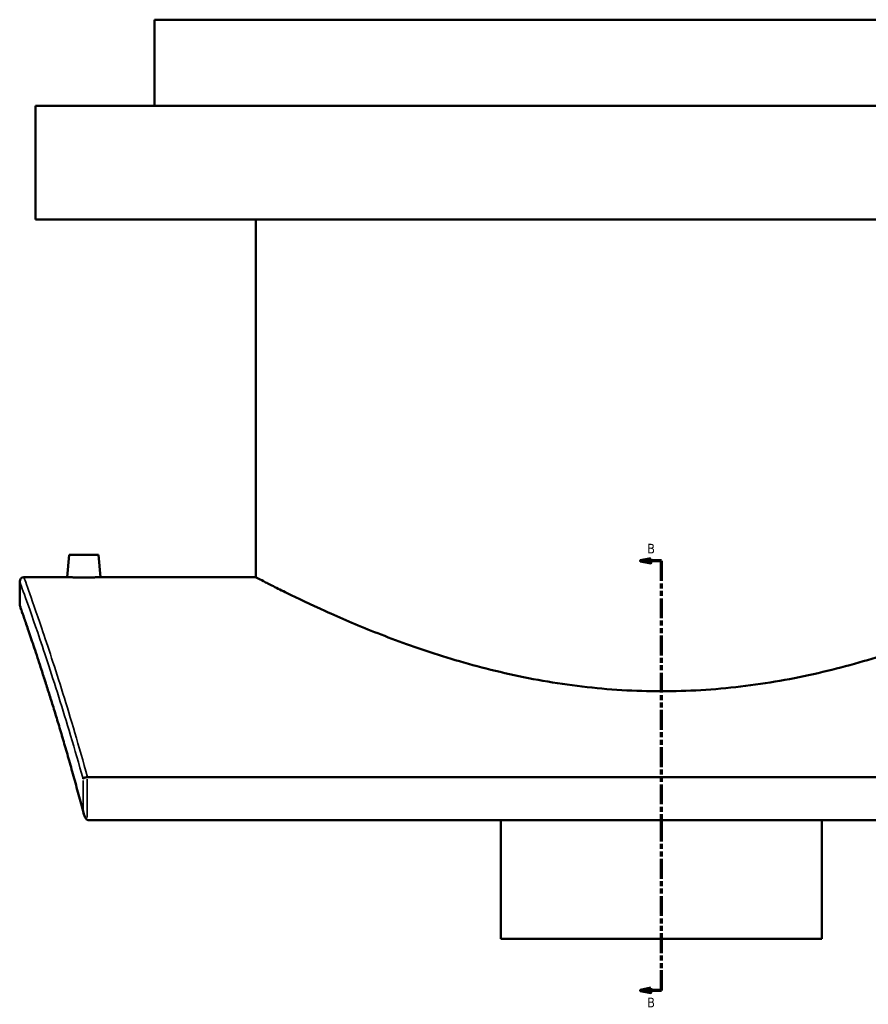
# Model space of a CAD drawing. Header units: millimetres. Extents: x -674 to 1236, y -345 to 989.
# Tile 1 of 12: x -674 to -271, y 41 to 509. Entities that reach past the tile are written whole.
import ezdxf

# ---------------------------------------------------------------- set-up
doc = ezdxf.new("R2010")
doc.units = ezdxf.units.MM
doc.linetypes.add('DOUBLE_DASH_CHAIN', pattern=[1.2403, 0.6614, -0.0827, 0.1654, -0.0827, 0.1654, -0.0827])
for name, color, linetype, lineweight in [('Section Line (ANSI)', 7, 'DOUBLE_DASH_CHAIN', 70), ('Visible (ANSI)', 7, 'Continuous', 50), ('Visible Narrow (ANSI)', 7, 'Continuous', 35)]:
    doc.layers.add(name, color=color, linetype=linetype, lineweight=lineweight)
doc.styles.add('Label Text (ANSI)', font='tahoma.ttf')

# ---------------------------------------------------------------- blocks, each defined once
blk = doc.blocks.new('2dTransSection0')
at = {"layer": 'Section Line (ANSI)', "linetype": 'Continuous'}
for p, q in [((-374.1, 252.58), (-379.1, 251.58)), ((-374.1, 251.58), (-379.1, 251.58)), ((-379.1, 251.58), (-374.1, 250.58)), ((-374.1, 250.58), (-374.1, 252.58)), ((-369.1, 251.58), (-374.1, 251.58)), ((-369.1, 241.99), (-369.1, 251.58)), ((-369.1, 47.41), (-369.1, 57)), ((-374.1, 48.41), (-379.1, 47.41)), ((-374.1, 47.41), (-379.1, 47.41)), ((-379.1, 47.41), (-374.1, 46.41)), ((-374.1, 46.41), (-374.1, 48.41)), ((-369.1, 47.41), (-374.1, 47.41))]:
    blk.add_line(p, q, dxfattribs=at)
at = {"layer": 'Section Line (ANSI)', "linetype": 'DOUBLE_DASH_CHAIN', "ltscale": 14.26161}
blk.add_line((-369.1, 47.41), (-369.1, 251.58), dxfattribs=at)
at = {"layer": 'Section Line (ANSI)', "linetype": 'Continuous', "flags": 128}
for points in [[(-374.1, 252.58), (-379.1, 251.58), (-374.1, 250.58), (-374.1, 252.58)], [(-374.1, 48.41), (-379.1, 47.41), (-374.1, 46.41), (-374.1, 48.41)]]:
    blk.add_lwpolyline(points, dxfattribs=at)
at = {"layer": 'Section Line (ANSI)'}
for points in [[(-374.1, 252.58), (-379.1, 251.58), (-374.1, 250.58), (-374.1, 252.58)], [(-374.1, 48.41), (-379.1, 47.41), (-374.1, 46.41), (-374.1, 48.41)]]:
    blk.add_solid(points, dxfattribs=at)
at = {"layer": 'Section Line (ANSI)', "char_height": 4.57, "attachment_point": 7, "style": 'Label Text (ANSI)'}
for insert in [(-375.85, 255.08), (-375.85, 39.34)]:
    blk.add_mtext('B', dxfattribs=dict(at, insert=insert))

msp = doc.modelspace()

# ---------------------------------------------------------------- linework, layer by layer
at = {"layer": 'Visible (ANSI)'}
for p, q in [((-128.1, 508.76), (-610.1, 508.76)), ((-610.1, 467.76), (-610.1, 508.76)), ((-71.6, 467.76), (-666.6, 467.76)), ((-666.6, 413.76), (-666.6, 467.76)), ((-71.6, 413.76), (-666.6, 413.76)), ((-561.9, 243.76), (-561.9, 413.76)), ((-650.6, 254.36), (-651.53, 243.76)), ((-636.6, 254.36), (-650.6, 254.36)), ((-636.6, 254.36), (-635.68, 243.76)), ((-672.1, 243.76), (-651.53, 243.76)), ((-635.68, 243.76), (-561.9, 243.76)), ((-674.1, 230.76), (-674.1, 241.76)), ((-96.33, 148.79), (-641.88, 148.79)), ((-641.19, 128.26), (-97.02, 128.26)), ((-445.35, 71.82), (-445.35, 128.26)), ((-292.85, 128.26), (-292.85, 71.82)), ((-445.35, 71.82), (-292.85, 71.82))]:
    msp.add_line(p, q, dxfattribs=at)
for centre, start, end in [((-672.1, 241.76), 90, 180), ((-672.1, 230.76), 180, 199.3348)]:
    msp.add_arc(centre, 2, start, end, dxfattribs=at)
for points, knots in [([(-635.68, 243.76), (-635.68, 243.76), (-635.88, 243.75), (-636.68, 243.74), (-637.29, 243.73), (-638.7, 243.71), (-639.59, 243.69), (-641.55, 243.68), (-642.61, 243.67), (-643.6, 243.67), (-644.6, 243.67), (-645.66, 243.68), (-647.62, 243.69), (-648.51, 243.71), (-649.91, 243.73), (-650.52, 243.74), (-651.33, 243.75), (-651.53, 243.76), (-651.53, 243.76)], [3.585167, 3.585167, 3.585167, 3.585167, 3.883825, 3.883825, 4.182484, 4.182484, 4.481353, 4.481353, 4.780223, 4.780223, 4.780223, 5.079018, 5.079018, 5.377814, 5.377814, 5.676546, 5.676546, 5.975278, 5.975278, 5.975278, 5.975278]), ([(-176.3, 243.76), (-176.3, 243.76), (-176.6, 243.6), (-177.83, 242.97), (-178.76, 242.48), (-181.26, 241.2), (-182.83, 240.4), (-186.59, 238.5), (-188.78, 237.41), (-196.22, 233.76), (-202.35, 230.82), (-216.42, 224.47), (-224.36, 221.06), (-241.21, 214.38), (-250.75, 210.86), (-271.55, 204.13), (-282.83, 200.93), (-300.56, 196.86), (-306.62, 195.62), (-318.91, 193.46), (-325.15, 192.54), (-337.71, 191.05), (-344.03, 190.49), (-356.63, 189.74), (-362.91, 189.56), (-375.3, 189.56), (-381.58, 189.74), (-394.18, 190.49), (-400.5, 191.05), (-413.05, 192.54), (-419.29, 193.46), (-431.59, 195.62), (-437.64, 196.86), (-455.38, 200.93), (-466.65, 204.13), (-487.46, 210.86), (-496.99, 214.38), (-513.85, 221.06), (-521.78, 224.47), (-535.86, 230.82), (-541.99, 233.76), (-549.43, 237.41), (-551.62, 238.5), (-555.38, 240.4), (-556.95, 241.2), (-559.45, 242.48), (-560.38, 242.97), (-561.61, 243.6), (-561.9, 243.76), (-561.9, 243.76)], [29.704033, 29.704033, 29.704033, 29.704033, 31.55747, 31.55747, 33.410907, 33.410907, 35.264344, 35.264344, 37.117781, 37.117781, 40.824655, 40.824655, 44.531529, 44.531529, 48.250664, 48.250664, 51.969798, 51.969798, 53.829365, 53.829365, 55.688932, 55.688932, 57.548499, 57.548499, 59.408066, 59.408066, 61.267633, 61.267633, 63.1272, 63.1272, 64.986767, 64.986767, 66.846334, 66.846334, 70.565468, 70.565468, 74.284602, 74.284602, 77.991476, 77.991476, 81.69835, 81.69835, 83.551787, 83.551787, 85.405224, 85.405224, 87.258662, 87.258662, 89.112099, 89.112099, 89.112099, 89.112099]), ([(-643.7, 131.37), (-644.51, 134.48), (-645.32, 137.52), (-646.93, 143.48), (-647.73, 146.39), (-649.31, 152.09), (-650.1, 154.88), (-651.65, 160.32), (-652.42, 162.97), (-653.94, 168.14), (-654.69, 170.65), (-656.15, 175.54), (-656.87, 177.91), (-658.29, 182.52), (-658.98, 184.74), (-660.33, 189.05), (-660.98, 191.13), (-662.26, 195.14), (-662.88, 197.07), (-664.08, 200.77), (-664.65, 202.55), (-665.77, 205.94), (-666.3, 207.55), (-667.32, 210.62), (-667.81, 212.07), (-668.73, 214.82), (-669.17, 216.11), (-669.99, 218.52), (-670.37, 219.65), (-671.08, 221.72), (-671.41, 222.68), (-672.01, 224.42), (-672.28, 225.2), (-672.77, 226.6), (-672.98, 227.21), (-673.44, 228.52), (-673.65, 229.11), (-673.92, 229.9), (-673.99, 230.1), (-673.99, 230.1)], [5.156589, 5.156589, 5.156589, 5.156589, 6.52827, 6.52827, 7.89995, 7.89995, 9.271631, 9.271631, 10.643312, 10.643312, 12.014992, 12.014992, 13.386673, 13.386673, 14.758353, 14.758353, 16.130034, 16.130034, 17.501714, 17.501714, 18.873395, 18.873395, 20.245076, 20.245076, 21.616756, 21.616756, 22.988437, 22.988437, 24.360117, 24.360117, 25.731798, 25.731798, 27.103478, 27.103478, 28.475159, 28.475159, 30.53268, 30.53268, 32.590201, 32.590201, 32.590201, 32.590201]), ([(-642.04, 148.78), (-642.28, 148.76), (-642.52, 148.71), (-642.98, 148.58), (-643.2, 148.5), (-643.53, 148.33), (-643.66, 148.25), (-643.86, 148.08), (-643.93, 147.99), (-643.98, 147.9), (-643.98, 147.9), (-643.98, 147.9)], [-0.2812349, -0.2812349, -0.2812349, -0.2812349, -0.207711, -0.207711, -0.1279181, -0.1279181, -0.0644017, -0.0644017, 0, 0, 0.0006957, 0.0006957, 0.0006957, 0.0006957]), ([(-643.98, 132.95), (-643.98, 132.94), (-643.98, 132.94), (-643.85, 131.69), (-643.5, 130.49), (-642.84, 129.29), (-642.65, 129.02), (-642.33, 128.69), (-642.19, 128.58), (-642.04, 128.49)], [-0.3702319, -0.3702319, -0.3702319, -0.3702319, -0.3693469, -0.3693469, -0.1394866, -0.1394866, -0.0514912, -0.0514912, 0, 0, 0, 0]), ([(-641.19, 128.26), (-641.39, 128.26), (-641.59, 128.3), (-641.87, 128.4), (-641.96, 128.45), (-642.04, 128.49)], [0, 0, 0, 0, 0.05991636, 0.05991636, 0.08940738, 0.08940738, 0.08940738, 0.08940738])]:
    msp.add_open_spline(points, degree=3, knots=knots, dxfattribs=at)
msp.add_open_spline([(-642.04, 148.78), (-641.99, 148.79), (-641.93, 148.79), (-641.88, 148.79)], degree=3, dxfattribs=at)
at = {"layer": 'Visible Narrow (ANSI)'}
for p, q in [((-643.98, 147.15), (-643.98, 133.7)), ((-642.04, 129.51), (-642.04, 147.77))]:
    msp.add_line(p, q, dxfattribs=at)
for points, knots in [([(-641.88, 148.79), (-645.94, 163.53), (-649.9, 176.82), (-657.32, 200.64), (-660.75, 211.01), (-666.29, 227.35), (-668.44, 233.47), (-671.35, 241.68), (-672.1, 243.76), (-672.1, 243.76)], [-62.853621, -62.853621, -62.853621, -62.853621, -56.165935, -56.165935, -49.159538, -49.159538, -42.419174, -42.419174, -35.678825, -35.678825, -35.678825, -35.678825]), ([(-674.1, 241.76), (-674.1, 241.76), (-673.35, 239.69), (-670.43, 231.53), (-668.28, 225.44), (-662.73, 209.18), (-659.3, 198.87), (-651.91, 175.34), (-648, 162.33), (-643.98, 147.9)], [35.678825, 35.678825, 35.678825, 35.678825, 42.419174, 42.419174, 49.159538, 49.159538, 56.165935, 56.165935, 62.763121, 62.763121, 62.763121, 62.763121]), ([(-643.98, 132.95), (-648.34, 149.52), (-652.62, 164.33), (-660.09, 188.9), (-663.33, 198.95), (-668.58, 214.81), (-670.63, 220.77), (-673.39, 228.74), (-674.1, 230.76), (-674.1, 230.76)], [5.314059, 5.314059, 5.314059, 5.314059, 12.660598, 12.660598, 19.467974, 19.467974, 26.029098, 26.029098, 32.590201, 32.590201, 32.590201, 32.590201])]:
    msp.add_open_spline(points, degree=3, knots=knots, dxfattribs=at)

# ---------------------------------------------------------------- block references
at = {"layer": 'Section Line (ANSI)'}
msp.add_blockref('2dTransSection0', (0, 0), dxfattribs=at)

doc.saveas('drawing.dxf')
